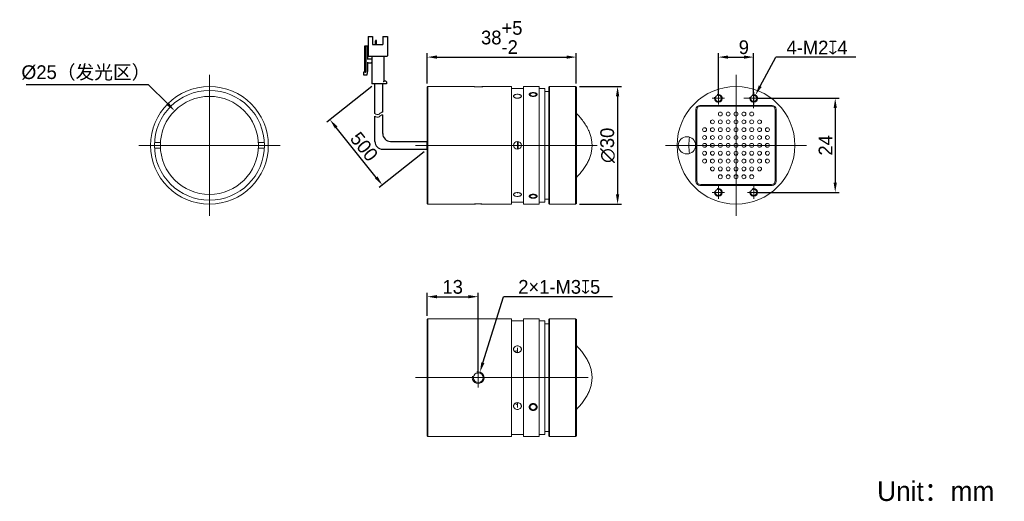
# Model space of a CAD drawing. Header units: millimetres. Extents: x 106 to 357, y 522 to 645.
import ezdxf

# ---------------------------------------------------------------- set-up
doc = ezdxf.new("R2010")
doc.units = ezdxf.units.MM
doc.header["$LTSCALE"] = 23.1
doc.header["$PDMODE"] = 3
doc.header["$PDSIZE"] = 8
doc.linetypes.add('点画线', pattern=[18, 12, -2, 2, -2])
doc.layers.get('0').update_dxf_attribs({"linetype": 'CONTINUOUS'})
doc.layers.get('Defpoints').update_dxf_attribs({"linetype": 'CONTINUOUS'})
for name, color, linetype, lineweight in [('中心线层', 1, '点画线', 18), ('尺寸线层', 3, 'CONTINUOUS', 18), ('标注', 3, 'CONTINUOUS', 25), ('粗实线', 7, 'CONTINUOUS', 30), ('细实线', 7, 'CONTINUOUS', 15), ('细实线层', 7, 'CONTINUOUS', 18)]:
    doc.layers.add(name, color=color, linetype=linetype, lineweight=lineweight)
doc.styles.get("Standard").update_dxf_attribs({"font": 'simfang.ttf'})
doc.dimstyles.new('CST Standard', dxfattribs={"dimtxt": 3.5, "dimasz": 2.5, "dimexe": 1, "dimexo": 1, "dimgap": 0.6, "dimtad": 1, "dimtoh": 1, "dimdsep": 46, "dimtxsty": 'STANDARD', "dimcen": -2.5, "dimdle": 5, "dimclrd": 9, "dimclre": 9, "dimadec": 1, "dimazin": 2, "dimtfac": 1, "dimtofl": 0, "dimtmove": 0, "dimatfit": 0, "dimfxl": 1, "dimtolj": 1, "dimarcsym": 0})

# ---------------------------------------------------------------- blocks, each defined once
blk = doc.blocks.new('*D121')
at = {"layer": 'Defpoints', "color": 0}
for p in [(145.46, 621.41), (163.2, 603.79)]:
    blk.add_point(p, dxfattribs=at)
at = {"layer": '尺寸线层', "color": 9, "linetype": 'Continuous', "ltscale": 3}
for p, q in [((154.33, 617.6), (154.33, 627.6)), ((154.33, 610.1), (154.33, 615.1)), ((149.33, 612.6), (139.33, 612.6)), ((151.83, 612.6), (156.83, 612.6)), ((159.33, 612.6), (169.33, 612.6)), ((154.33, 607.6), (154.33, 597.6))]:
    blk.add_line(p, q, dxfattribs=at)
at = {"layer": '尺寸线层', "color": 9}
blk.add_solid([(143.39, 622.87), (143.98, 623.46), (145.46, 621.41)], dxfattribs=at)
at = {"layer": '尺寸线层', "color": 0, "insert": (122.86, 631.03), "char_height": 3.5, "attachment_point": 5, "bg_fill": 3, "box_fill_scale": 1.1, "bg_fill_color": 9, "bg_fill_true_color": 13158600, "bg_fill_transparency": 0}
blk.add_mtext('\\A1;\\A1;{\\fArial|b0|i0|c134|p2;%%C\\fFZLanTingHei-R-GBK|b0|i0|c134|p2;25（发光区）}', dxfattribs=at)
at = {"layer": '尺寸线层', "color": 9, "linetype": 'Continuous', "lineweight": -2, "ltscale": 3}
for p in [(107.6, 628.11), (143.69, 623.17)]:
    blk.add_line(p, (138.71, 628.11), dxfattribs=at)
blk = doc.blocks.new('*D122')
at = {"layer": 'Defpoints', "color": 0}
for p in [(247.8, 635.1), (209.8, 627.4), (247.8, 627.4)]:
    blk.add_point(p, dxfattribs=at)
at = {"layer": '尺寸线层', "color": 9, "linetype": 'Continuous', "lineweight": -2, "ltscale": 3}
for p, q in [((209.8, 628.4), (209.8, 636.1)), ((212.3, 635.1), (245.3, 635.1)), ((247.8, 628.4), (247.8, 636.1))]:
    blk.add_line(p, q, dxfattribs=at)
at = {"layer": '尺寸线层', "color": 9}
for points in [[(212.3, 635.52), (212.3, 634.69), (209.8, 635.1)], [(245.3, 634.69), (245.3, 635.52), (247.8, 635.1)]]:
    blk.add_solid(points, dxfattribs=at)
at = {"layer": '尺寸线层', "color": 0, "insert": (228.8, 640.1), "char_height": 3.5, "attachment_point": 5, "bg_fill": 3, "box_fill_scale": 1.1, "bg_fill_color": 9, "bg_fill_true_color": 13158600, "bg_fill_transparency": 0}
blk.add_mtext('\\A1;\\A1;{\\fFZLanTingHei-R-GBK|b0|i0|c134|p2;38\\S+5^ -2;}', dxfattribs=at)
blk = doc.blocks.new('*D123')
at = {"layer": 'Defpoints', "color": 0}
for p in [(283.98, 624.6), (292.98, 624.6)]:
    blk.add_point(p, dxfattribs=at)
at = {"layer": '尺寸线层', "color": 9, "linetype": 'Continuous', "lineweight": -2, "ltscale": 3}
for p, q in [((283.98, 625.6), (283.98, 636.1)), ((286.48, 635.1), (290.48, 635.1)), ((292.98, 625.6), (292.98, 636.1))]:
    blk.add_line(p, q, dxfattribs=at)
at = {"layer": '尺寸线层', "color": 9}
for points in [[(286.48, 635.52), (286.48, 634.69), (283.98, 635.1)], [(290.48, 634.69), (290.48, 635.52), (292.98, 635.1)]]:
    blk.add_solid(points, dxfattribs=at)
at = {"layer": '尺寸线层', "color": 0, "insert": (290.48, 637.6), "char_height": 3.5, "attachment_point": 5, "bg_fill": 3, "box_fill_scale": 1.1, "bg_fill_color": 9, "bg_fill_true_color": 13158600, "bg_fill_transparency": 0}
blk.add_mtext('\\A1;\\A1;{\\fFZLanTingHei-R-GBK|b0|i0|c134|p2;9}', dxfattribs=at)
at = {"layer": 'Defpoints', "color": 0}
blk.add_point((292.98, 635.1), dxfattribs=at)
blk = doc.blocks.new('*D124')
at = {"layer": 'Defpoints', "color": 0}
for p in [(222.8, 574), (209.8, 568.16), (222.8, 553.36)]:
    blk.add_point(p, dxfattribs=at)
at = {"layer": '尺寸线层', "color": 9, "linetype": 'Continuous', "lineweight": -2, "ltscale": 3}
for p, q in [((209.8, 569.16), (209.8, 575)), ((222.8, 554.36), (222.8, 575)), ((212.3, 574), (220.3, 574))]:
    blk.add_line(p, q, dxfattribs=at)
at = {"layer": '尺寸线层', "color": 9}
for points in [[(212.3, 574.42), (212.3, 573.59), (209.8, 574)], [(220.3, 573.59), (220.3, 574.42), (222.8, 574)]]:
    blk.add_solid(points, dxfattribs=at)
at = {"layer": '尺寸线层', "color": 0, "insert": (216.3, 576.49), "char_height": 3.5, "attachment_point": 5, "bg_fill": 3, "box_fill_scale": 1.1, "bg_fill_color": 9, "bg_fill_true_color": 13158600, "bg_fill_transparency": 0}
blk.add_mtext('\\A1;\\A1;{\\fFZLanTingHei-R-GBK|b0|i0|c134|p2;13}', dxfattribs=at)
blk = doc.blocks.new('*D125')
at = {"layer": 'Defpoints', "color": 0}
for p in [(293.46, 625.48), (292.51, 623.72)]:
    blk.add_point(p, dxfattribs=at)
at = {"layer": '尺寸线层', "color": 9, "linetype": 'Continuous', "lineweight": -2, "ltscale": 3}
blk.add_line((294.65, 627.67), (298.66, 635.07), dxfattribs=at)
at = {"layer": '尺寸线层', "color": 9, "linetype": 'Continuous', "ltscale": 3}
for p, q in [((292.98, 622.1), (292.98, 627.1)), ((290.48, 624.6), (295.48, 624.6))]:
    blk.add_line(p, q, dxfattribs=at)
at = {"layer": '尺寸线层', "color": 9}
blk.add_solid([(294.29, 627.87), (295.02, 627.48), (293.46, 625.48)], dxfattribs=at)
at = {"layer": '尺寸线层', "color": 0, "insert": (309.13, 637.54), "char_height": 3.5, "attachment_point": 5, "bg_fill": 3, "box_fill_scale": 1.1, "bg_fill_color": 9, "bg_fill_true_color": 13158600, "bg_fill_transparency": 0}
blk.add_mtext('\\A1;\\A1;{\\fFZLanTingHei-R-GBK|b0|i0|c134|p2;\\C0;4-M2\\fGDT|b0|i0|c0|p2;x\\fFZLanTingHei-R-GBK|b0|i0|c134|p2;4}', dxfattribs=at)
at = {"layer": '尺寸线层', "color": 9, "linetype": 'Continuous', "lineweight": -2, "ltscale": 3}
blk.add_line((319, 635.07), (298.66, 635.07), dxfattribs=at)
blk = doc.blocks.new('*D126')
at = {"layer": 'Defpoints', "color": 0}
for p in [(223.25, 554.79), (222.35, 551.93)]:
    blk.add_point(p, dxfattribs=at)
at = {"layer": '尺寸线层', "color": 9, "linetype": 'Continuous', "lineweight": -2, "ltscale": 3}
blk.add_line((224, 557.18), (229.27, 573.99), dxfattribs=at)
at = {"layer": '尺寸线层', "color": 9, "linetype": 'Continuous', "ltscale": 3}
for p, q in [((222.8, 550.86), (222.8, 555.86)), ((220.3, 553.36), (225.3, 553.36))]:
    blk.add_line(p, q, dxfattribs=at)
at = {"layer": '尺寸线层', "color": 9}
blk.add_solid([(223.6, 557.31), (224.4, 557.06), (223.25, 554.79)], dxfattribs=at)
at = {"layer": '尺寸线层', "color": 0, "insert": (243.45, 576.49), "char_height": 3.5, "attachment_point": 5, "bg_fill": 3, "box_fill_scale": 1.1, "bg_fill_color": 9, "bg_fill_true_color": 13158600, "bg_fill_transparency": 0}
blk.add_mtext('\\A1;\\A1;{\\fFZLanTingHei-R-GBK|b0|i0|c134|p2;2×1-M3\\fGDT|b0|i0|c0|p2;x\\fFZLanTingHei-R-GBK|b0|i0|c134|p2;5}', dxfattribs=at)
at = {"layer": '尺寸线层', "color": 9, "linetype": 'Continuous', "lineweight": -2, "ltscale": 3}
blk.add_line((257.03, 573.99), (229.27, 573.99), dxfattribs=at)
blk = doc.blocks.new('*D127')
at = {"layer": 'Defpoints', "color": 0}
for p in [(247.6, 627.6), (247.6, 597.6), (258.31, 597.6)]:
    blk.add_point(p, dxfattribs=at)
at = {"layer": '尺寸线层', "color": 9, "linetype": 'Continuous', "lineweight": -2, "ltscale": 3}
for p, q in [((248.6, 627.6), (259.31, 627.6)), ((258.31, 625.1), (258.31, 600.1)), ((248.6, 597.6), (259.31, 597.6))]:
    blk.add_line(p, q, dxfattribs=at)
at = {"layer": '尺寸线层', "color": 9}
for points in [[(258.73, 625.1), (257.89, 625.1), (258.31, 627.6)], [(257.89, 600.1), (258.73, 600.1), (258.31, 597.6)]]:
    blk.add_solid(points, dxfattribs=at)
at = {"layer": '尺寸线层', "color": 0, "insert": (255.78, 612.6), "char_height": 3.5, "attachment_point": 5, "rotation": 90, "bg_fill": 3, "box_fill_scale": 1.1, "bg_fill_color": 9, "bg_fill_true_color": 13158600, "bg_fill_transparency": 0}
blk.add_mtext('\\A1;\\A1;{\\fArial|b0|i0|c0|p2;∅\\fFZLanTingHei-R-GBK|b0|i0|c134|p2;30}', dxfattribs=at)
blk = doc.blocks.new('*D128')
at = {"layer": 'Defpoints', "color": 0}
for p in [(292.98, 624.6), (292.98, 600.6), (313.76, 600.6)]:
    blk.add_point(p, dxfattribs=at)
at = {"layer": '尺寸线层', "color": 9, "linetype": 'Continuous', "lineweight": -2, "ltscale": 3}
for p, q in [((293.98, 624.6), (314.76, 624.6)), ((313.76, 622.1), (313.76, 603.1)), ((293.98, 600.6), (314.76, 600.6))]:
    blk.add_line(p, q, dxfattribs=at)
at = {"layer": '尺寸线层', "color": 9}
for points in [[(314.18, 622.1), (313.34, 622.1), (313.76, 624.6)], [(313.34, 603.1), (314.18, 603.1), (313.76, 600.6)]]:
    blk.add_solid(points, dxfattribs=at)
at = {"layer": '尺寸线层', "color": 0, "insert": (311.29, 612.6), "char_height": 3.5, "attachment_point": 5, "rotation": 90, "bg_fill": 3, "box_fill_scale": 1.1, "bg_fill_color": 9, "bg_fill_true_color": 13158600, "bg_fill_transparency": 0}
blk.add_mtext('\\A1;\\A1;{\\fFZLanTingHei-R-GBK|b0|i0|c134|p2;24}', dxfattribs=at)
blk = doc.blocks.new('*D129')
at = {"layer": 'Defpoints', "color": 0}
for p in [(196.47, 628.26), (185.05, 619.13), (209.8, 611.6)]:
    blk.add_point(p, dxfattribs=at)
at = {"layer": '尺寸线层', "color": 9, "linetype": 'Continuous', "lineweight": -2, "ltscale": 3}
for p, q in [((195.69, 627.64), (184.27, 618.51)), ((196.82, 604.42), (186.61, 617.18)), ((209.02, 610.97), (197.6, 601.84))]:
    blk.add_line(p, q, dxfattribs=at)
at = {"layer": '尺寸线层', "color": 9}
for points in [[(186.94, 617.44), (186.29, 616.92), (185.05, 619.13)], [(196.5, 604.16), (197.15, 604.68), (198.39, 602.46)]]:
    blk.add_solid(points, dxfattribs=at)
at = {"layer": '尺寸线层', "color": 0, "insert": (193.73, 612.27), "char_height": 3.5, "attachment_point": 5, "rotation": 308.6598, "bg_fill": 3, "box_fill_scale": 1.1, "bg_fill_color": 9, "bg_fill_true_color": 13158600, "bg_fill_transparency": 0}
blk.add_mtext('\\A1;{\\fFZLanTingHei-R-GBK|b0|i0|c134|p2;500}', dxfattribs=at)

msp = doc.modelspace()

# ---------------------------------------------------------------- linework, layer by layer
at = {"layer": '中心线层', "color": 0}
for p, q in [((154.33, 594.598), (154.33, 630.598)), ((288.483, 594.598), (288.483, 630.598)), ((283.983, 622.999), (283.983, 626.197)), ((292.983, 622.999), (292.983, 626.197)), ((282.385, 624.598), (285.582, 624.598)), ((291.385, 624.598), (294.582, 624.598)), ((136.33, 612.598), (172.33, 612.598)), ((253.131, 612.598), (206.804, 612.598)), ((270.483, 612.598), (306.483, 612.598)), ((283.983, 598.999), (283.983, 602.197)), ((292.983, 598.999), (292.983, 602.197)), ((282.385, 600.598), (285.582, 600.598)), ((291.385, 600.598), (294.582, 600.598)), ((222.804, 551.371), (222.804, 555.357)), ((250.804, 553.364), (206.804, 553.364)), ((220.811, 553.364), (224.797, 553.364))]:
    msp.add_line(p, q, dxfattribs=at)
at = {"layer": '粗实线', "color": 0}
for p, q in [((194.737, 640.331), (195.87, 640.331)), ((194.737, 640.331), (194.737, 635.398)), ((195.87, 640.331), (195.87, 638.331)), ((198.537, 640.331), (199.67, 640.331)), ((198.537, 640.331), (198.537, 638.331)), ((199.67, 640.331), (199.67, 635.398)), ((194.737, 637.931), (193.87, 637.931)), ((193.87, 637.931), (193.87, 631.265)), ((194.204, 637.931), (194.204, 631.398)), ((194.67, 634.465), (194.67, 637.931)), ((195.87, 638.331), (198.537, 638.331)), ((196.637, 638.331), (196.637, 639.251)), ((196.704, 639.318), (196.804, 639.318)), ((196.871, 638.331), (196.871, 639.251)), ((194.67, 637.131), (194.737, 637.131)), ((199.537, 635.265), (194.87, 635.265)), ((195.67, 635.131), (195.67, 628.265)), ((198.737, 635.131), (198.737, 628.931)), ((195.537, 634.598), (194.67, 634.598)), ((194.67, 631.665), (194.67, 633.798)), ((194.67, 633.665), (195.537, 633.665)), ((193.604, 631.265), (193.604, 630.598)), ((194.07, 631.265), (193.604, 631.265)), ((193.604, 630.598), (194.47, 630.598)), ((194.47, 630.598), (194.67, 631.665)), ((199.404, 628.265), (195.67, 628.265)), ((199.27, 628.931), (198.737, 628.931)), ((199.404, 628.798), (199.404, 628.265))]:
    msp.add_line(p, q, dxfattribs=at)
at = {"layer": '粗实线', "color": 0, "ltscale": 3}
for p, q in [((196.47, 620.726), (196.47, 628.265)), ((198.47, 621.091), (198.47, 628.265)), ((196.47, 613.598), (196.47, 620.042)), ((198.47, 615.598), (198.47, 620.407)), ((200.47, 613.598), (209.804, 613.598)), ((198.47, 611.598), (209.804, 611.598))]:
    msp.add_line(p, q, dxfattribs=at)
at = {"layer": '粗实线', "color": 0}
for centre, radius, start, end in [((196.704, 639.251), 0.0667, 90, 180), ((196.804, 639.251), 0.0667, 0, 90), ((194.87, 635.398), 0.133, 180, 270), ((195.537, 635.131), 0.133, 0, 90), ((195.537, 634.731), 0.133, 270, 0), ((198.87, 635.131), 0.133, 90, 180), ((199.537, 635.398), 0.133, 270, 0), ((195.537, 633.531), 0.133, 0, 90), ((194.07, 631.398), 0.133, 270, 0), ((199.27, 628.798), 0.133, 0, 90)]:
    msp.add_arc(centre, radius, start, end, dxfattribs=at)
at = {"layer": '粗实线', "color": 0, "ltscale": 3}
for centre in [(200.47, 615.598), (198.47, 613.598)]:
    msp.add_arc(centre, 2, 180, 270, dxfattribs=at)
at = {"layer": '粗实线', "color": 0}
msp.add_open_spline([(198.737, 628.931), (198.735, 628.93), (198.729, 628.923), (198.717, 628.911), (198.699, 628.893), (198.677, 628.871), (198.653, 628.848), (198.629, 628.823), (198.612, 628.806), (198.604, 628.798)], degree=3, knots=[0, 0, 0, 0, 106.9031934, 378.7897952, 756.7796196, 1202.5976425, 1689.5244726, 2195.1427176, 2697.1956556, 2697.1956556, 2697.1956556, 2697.1956556], dxfattribs=at)
at = {"layer": '细实线', "color": 0, "ltscale": 3}
for points, knots in [([(198.47, 621.091), (198.311, 621.066), (197.945, 620.933), (197.316, 620.297), (196.79, 620.498), (196.47, 620.726)], [0, 0, 0, 0, 282.3868928, 665.3029381, 1227.0697953, 1227.0697953, 1227.0697953, 1227.0697953]), ([(198.47, 620.407), (198.311, 620.382), (197.945, 620.249), (197.316, 619.613), (196.79, 619.814), (196.47, 620.042)], [0, 0, 0, 0, 281.7144176, 663.718588, 1224.1476556, 1224.1476556, 1224.1476556, 1224.1476556])]:
    msp.add_open_spline(points, degree=3, knots=knots, dxfattribs=at)
at = {"layer": '细实线层', "color": 0}
for p, q in [((209.804, 627.398), (210.004, 627.598)), ((209.804, 597.798), (209.804, 627.398)), ((210.004, 597.598), (210.004, 627.598)), ((210.004, 627.598), (221.554, 627.598)), ((210.004, 627.598), (221.554, 627.598)), ((224.054, 627.598), (231.304, 627.598)), ((231.304, 627.598), (231.304, 597.598)), ((234.304, 627.598), (238.304, 627.598)), ((234.304, 627.598), (234.304, 597.598)), ((238.304, 627.598), (238.304, 597.598)), ((240.804, 627.398), (241.004, 627.598)), ((240.804, 627.398), (240.804, 597.798)), ((247.604, 627.598), (241.004, 627.598)), ((247.604, 627.598), (241.004, 627.598)), ((241.004, 627.598), (241.004, 597.598)), ((247.804, 627.398), (247.604, 627.598)), ((247.604, 627.598), (247.604, 597.598)), ((247.804, 627.398), (247.804, 597.798)), ((234.304, 627.098), (231.304, 627.098)), ((232.804, 624.626), (232.804, 624.757)), ((239.804, 627.098), (238.304, 627.098)), ((239.804, 598.098), (239.804, 627.098)), ((240.804, 626.348), (239.804, 626.348)), ((239.804, 626.348), (240.804, 626.348)), ((297.683, 622.798), (279.283, 622.798)), ((279.483, 622.598), (297.483, 622.598)), ((278.283, 621.798), (278.283, 603.398)), ((278.483, 603.598), (278.483, 621.598)), ((298.483, 621.598), (298.483, 603.598)), ((298.683, 603.398), (298.683, 621.798)), ((141.853, 613.348), (140.353, 613.348)), ((168.307, 613.348), (166.808, 613.348)), ((232.804, 611.598), (232.804, 613.598)), ((233.004, 611.619), (233.004, 613.577)), ((140.353, 611.848), (141.853, 611.848)), ((166.808, 611.848), (168.307, 611.848)), ((279.283, 602.398), (297.683, 602.398)), ((297.483, 602.598), (279.483, 602.598)), ((232.804, 600.439), (232.804, 600.571)), ((209.804, 597.798), (210.004, 597.598)), ((210.004, 597.598), (221.554, 597.598)), ((210.004, 597.598), (221.554, 597.598)), ((224.054, 597.598), (231.304, 597.598)), ((234.304, 598.098), (231.304, 598.098)), ((234.304, 597.598), (238.304, 597.598)), ((234.304, 597.598), (238.304, 597.598)), ((239.804, 598.098), (238.304, 598.098)), ((240.804, 598.848), (239.804, 598.848)), ((239.804, 598.848), (240.804, 598.848)), ((240.804, 597.798), (241.004, 597.598)), ((247.604, 597.598), (241.004, 597.598)), ((247.604, 597.598), (241.004, 597.598)), ((247.804, 597.798), (247.604, 597.598)), ((209.804, 568.164), (210.004, 568.364)), ((209.804, 538.564), (209.804, 568.164)), ((210.004, 538.364), (210.004, 568.364)), ((210.004, 568.364), (231.304, 568.364)), ((231.304, 568.364), (231.304, 538.364)), ((231.804, 567.864), (231.304, 567.864)), ((231.805, 567.864), (231.804, 567.864)), ((233.804, 567.864), (233.803, 567.864)), ((234.304, 567.864), (233.804, 567.864)), ((234.304, 568.364), (236.004, 568.364)), ((234.304, 568.364), (234.304, 538.364)), ((237.604, 568.364), (238.304, 568.364)), ((238.304, 568.364), (238.304, 538.364)), ((239.804, 567.864), (238.304, 567.864)), ((239.804, 538.864), (239.804, 567.864)), ((240.804, 567.114), (239.804, 567.114)), ((240.804, 568.164), (241.004, 568.364)), ((240.804, 568.164), (240.804, 538.564)), ((247.604, 568.364), (241.004, 568.364)), ((241.004, 568.364), (241.004, 538.364)), ((247.804, 568.164), (247.604, 568.364)), ((247.604, 568.364), (247.604, 538.364)), ((247.804, 568.164), (247.804, 538.564)), ((232.804, 559.73), (232.804, 560.961)), ((232.804, 545.766), (232.804, 546.997)), ((240.804, 539.614), (239.804, 539.614)), ((209.804, 538.564), (210.004, 538.364)), ((210.004, 538.364), (231.304, 538.364)), ((231.804, 538.864), (231.304, 538.864)), ((231.805, 538.864), (231.804, 538.864)), ((233.803, 538.864), (233.804, 538.864)), ((234.304, 538.864), (233.804, 538.864)), ((234.304, 538.364), (238.304, 538.364)), ((239.804, 538.864), (238.304, 538.864)), ((240.804, 538.564), (241.004, 538.364)), ((247.604, 538.364), (241.004, 538.364)), ((247.804, 538.564), (247.604, 538.364))]:
    msp.add_line(p, q, dxfattribs=at)
for centre, radius in [((154.33, 612.598), 15), ((288.483, 612.598), 15), ((154.33, 612.598), 14), ((154.33, 612.598), 12.5), ((283.983, 624.598), 0.8), ((292.983, 624.598), 0.8), ((284.483, 620.598), 0.5), ((286.483, 620.598), 0.5), ((288.483, 620.598), 0.5), ((290.483, 620.598), 0.5), ((292.483, 620.598), 0.5), ((282.483, 618.598), 0.5), ((284.483, 618.598), 0.5), ((286.483, 618.598), 0.5), ((288.483, 618.598), 0.5), ((290.483, 618.598), 0.5), ((292.483, 618.598), 0.5), ((294.483, 618.598), 0.5), ((275.983, 612.598), 2.2), ((280.483, 616.598), 0.5), ((280.483, 614.598), 0.5), ((282.483, 616.598), 0.5), ((282.483, 614.598), 0.5), ((284.483, 616.598), 0.5), ((284.483, 614.598), 0.5), ((286.483, 616.598), 0.5), ((286.483, 614.598), 0.5), ((288.483, 616.598), 0.5), ((288.483, 614.598), 0.5), ((290.483, 616.598), 0.5), ((290.483, 614.598), 0.5), ((292.483, 616.598), 0.5), ((292.483, 614.598), 0.5), ((294.483, 616.598), 0.5), ((294.483, 614.598), 0.5), ((296.483, 616.598), 0.5), ((296.483, 614.598), 0.5), ((232.804, 612.598), 1), ((280.483, 612.598), 0.5), ((282.483, 612.598), 0.5), ((284.483, 612.598), 0.5), ((286.483, 612.598), 0.5), ((288.483, 612.598), 0.5), ((290.483, 612.598), 0.5), ((292.483, 612.598), 0.5), ((294.483, 612.598), 0.5), ((296.483, 612.598), 0.5), ((280.483, 610.598), 0.5), ((282.483, 610.598), 0.5), ((284.483, 610.598), 0.5), ((286.483, 610.598), 0.5), ((288.483, 610.598), 0.5), ((290.483, 610.598), 0.5), ((292.483, 610.598), 0.5), ((294.483, 610.598), 0.5), ((296.483, 610.598), 0.5), ((280.483, 608.598), 0.5), ((282.483, 608.598), 0.5), ((282.483, 606.598), 0.5), ((284.483, 608.598), 0.5), ((284.483, 606.598), 0.5), ((286.483, 608.598), 0.5), ((286.483, 606.598), 0.5), ((288.483, 608.598), 0.5), ((288.483, 606.598), 0.5), ((290.483, 608.598), 0.5), ((290.483, 606.598), 0.5), ((292.483, 608.598), 0.5), ((292.483, 606.598), 0.5), ((294.483, 608.598), 0.5), ((294.483, 606.598), 0.5), ((296.483, 608.598), 0.5), ((284.483, 604.598), 0.5), ((286.483, 604.598), 0.5), ((288.483, 604.598), 0.5), ((290.483, 604.598), 0.5), ((292.483, 604.598), 0.5), ((283.983, 600.598), 0.8), ((292.983, 600.598), 0.8), ((222.804, 553.364), 1.25)]:
    msp.add_circle(centre, radius, dxfattribs=at)
for centre, radius, start, end in [((222.805, 642.582), 15.036, 265.2253, 269.63762), ((222.804, 642.42), 14.874, 269.63888, 269.99917), ((222.803, 642.413), 14.868, 270.00105, 270.39175), ((222.799, 642.646), 15.1, 270.40153, 274.76542), ((283.983, 624.598), 1, 165, 105), ((292.983, 624.598), 1, 165, 105), ((279.283, 621.798), 1, 90, 180), ((279.483, 621.598), 1, 90, 180), ((297.483, 621.598), 1, 0, 90), ((297.683, 621.798), 1, 0, 90), ((279.152, 616.193), 2, 109.53483, 115.75905), ((288.483, 612.598), 12, 169.96451, 190.03549), ((279.152, 609.003), 2, 244.24095, 250.46517), ((279.283, 603.398), 1, 180, 270), ((279.483, 603.598), 1, 180, 270), ((297.483, 603.598), 1, 270, 0), ((297.683, 603.398), 1, 270, 0), ((283.983, 600.598), 1, 165, 105), ((292.983, 600.598), 1, 165, 105), ((222.808, 582.557), 15.094, 90.37086, 94.76628), ((222.804, 582.776), 14.874, 90.00083, 90.36117), ((222.803, 582.783), 14.867, 89.6065, 89.99893), ((222.802, 582.614), 15.036, 85.22536, 89.60599), ((232.801, 582.404), 14.575, 270.00998, 273.93966), ((236.805, 583.397), 15.055, 266.94835, 269.70088), ((236.804, 583.201), 14.858, 269.70155, 270.29845), ((236.803, 583.36), 15.018, 270.29573, 273.05163), ((222.804, 553.364), 1.5, 180, 105.00361), ((222.784, 553.366), 1.48, 165.12204, 180.07432), ((232.804, 524.376), 14.522, 90.00287, 93.94678)]:
    msp.add_arc(centre, radius, start, end, dxfattribs=at)
for points in [[(221.304, 627.598), (221.304, 627.598), (221.32, 627.596), (221.408, 627.588), (221.549, 627.575), (221.736, 627.561), (221.963, 627.546), (222.225, 627.533), (222.509, 627.525), (222.706, 627.523), (222.804, 627.523)], [(222.804, 627.523), (222.902, 627.523), (223.098, 627.525), (223.382, 627.533), (223.644, 627.546), (223.871, 627.561), (224.058, 627.575), (224.199, 627.588), (224.287, 627.596), (224.304, 627.598), (224.304, 627.598)], [(236.804, 626.06), (236.717, 626.06), (236.542, 626.049), (236.298, 626.004), (236.088, 625.932), (235.928, 625.834), (235.827, 625.718), (235.804, 625.632), (235.804, 625.588)], [(235.804, 625.588), (235.804, 625.545), (235.827, 625.456), (235.928, 625.329), (236.088, 625.216), (236.298, 625.128), (236.542, 625.072), (236.717, 625.06), (236.804, 625.06)], [(237.804, 625.588), (237.804, 625.632), (237.781, 625.718), (237.68, 625.834), (237.519, 625.932), (237.309, 626.004), (237.065, 626.049), (236.891, 626.06), (236.804, 626.06)], [(236.804, 625.06), (236.891, 625.06), (237.065, 625.072), (237.309, 625.128), (237.519, 625.216), (237.68, 625.329), (237.781, 625.456), (237.804, 625.545), (237.804, 625.588)], [(236.804, 600.137), (236.717, 600.137), (236.542, 600.124), (236.298, 600.068), (236.088, 599.98), (235.928, 599.867), (235.827, 599.74), (235.804, 599.651), (235.804, 599.608)], [(235.804, 599.608), (235.804, 599.564), (235.827, 599.478), (235.928, 599.362), (236.088, 599.265), (236.298, 599.192), (236.542, 599.147), (236.717, 599.137), (236.804, 599.137)], [(237.804, 599.608), (237.804, 599.651), (237.781, 599.74), (237.68, 599.867), (237.519, 599.98), (237.309, 600.068), (237.065, 600.124), (236.891, 600.137), (236.804, 600.137)], [(236.804, 599.137), (236.891, 599.137), (237.065, 599.147), (237.309, 599.192), (237.519, 599.265), (237.68, 599.362), (237.781, 599.478), (237.804, 599.564), (237.804, 599.608)], [(222.804, 597.673), (222.706, 597.673), (222.509, 597.671), (222.225, 597.663), (221.963, 597.65), (221.736, 597.636), (221.549, 597.621), (221.408, 597.608), (221.321, 597.6), (221.304, 597.598), (221.304, 597.598)], [(224.304, 597.598), (224.304, 597.598), (224.287, 597.6), (224.199, 597.608), (224.058, 597.621), (223.871, 597.636), (223.644, 597.65), (223.382, 597.663), (223.098, 597.671), (222.902, 597.673), (222.804, 597.673)], [(235.804, 568.364), (235.804, 568.364), (235.827, 568.362), (235.928, 568.356), (236.088, 568.347), (236.298, 568.338), (236.542, 568.332), (236.717, 568.33), (236.804, 568.33)], [(236.804, 568.33), (236.891, 568.33), (237.065, 568.332), (237.309, 568.338), (237.519, 568.347), (237.68, 568.356), (237.781, 568.362), (237.804, 568.364), (237.804, 568.364)], [(236.804, 546.746), (236.717, 546.746), (236.542, 546.726), (236.298, 546.635), (236.088, 546.491), (235.928, 546.306), (235.827, 546.091), (235.804, 545.939), (235.804, 545.864)], [(235.804, 545.864), (235.804, 545.788), (235.827, 545.638), (235.928, 545.43), (236.088, 545.253), (236.298, 545.118), (236.542, 545.033), (236.717, 545.014), (236.804, 545.014)], [(237.804, 545.864), (237.804, 545.939), (237.781, 546.091), (237.68, 546.306), (237.519, 546.491), (237.309, 546.635), (237.065, 546.726), (236.891, 546.746), (236.804, 546.746)], [(236.804, 545.014), (236.891, 545.014), (237.065, 545.033), (237.309, 545.118), (237.519, 545.253), (237.68, 545.43), (237.781, 545.638), (237.804, 545.788), (237.804, 545.864)]]:
    msp.add_open_spline(points, degree=3, dxfattribs=at)
for points, knots in [([(232.804, 625.626), (232.676, 625.626), (232.488, 625.61), (232.252, 625.555), (232.101, 625.5), (231.975, 625.432), (231.879, 625.35), (231.818, 625.257), (231.804, 625.188), (231.804, 625.155)], [0, 0, 0, 0, 959.8733502, 1403.7478809, 1807.5640935, 2164.0181202, 2471.9430452, 2739.1477098, 2984.7715445, 2984.7715445, 2984.7715445, 2984.7715445]), ([(231.804, 625.155), (231.804, 625.122), (231.819, 625.05), (231.88, 624.952), (231.974, 624.861), (232.1, 624.781), (232.251, 624.714), (232.486, 624.646), (232.675, 624.626), (232.804, 624.626)], [0, 0, 0, 0, 245.1368309, 519.4062321, 836.0568974, 1198.4214671, 1603.1043947, 2042.4007201, 2981.2887249, 2981.2887249, 2981.2887249, 2981.2887249]), ([(233.804, 625.155), (233.804, 625.188), (233.789, 625.257), (233.728, 625.35), (233.632, 625.432), (233.507, 625.5), (233.355, 625.555), (233.12, 625.61), (232.932, 625.626), (232.804, 625.626)], [0, 0, 0, 0, 247.1435073, 516.0013404, 825.8313653, 1184.4907553, 1590.8053857, 2037.4261986, 3003.2383836, 3003.2383836, 3003.2383836, 3003.2383836]), ([(232.804, 624.626), (232.932, 624.626), (233.122, 624.646), (233.356, 624.714), (233.508, 624.781), (233.633, 624.861), (233.728, 624.952), (233.789, 625.05), (233.804, 625.122), (233.804, 625.155)], [0, 0, 0, 0, 942.7782022, 1383.8946583, 1790.2539288, 2154.1195564, 2472.0819852, 2747.4876458, 2993.6400501, 2993.6400501, 2993.6400501, 2993.6400501]), ([(236.804, 625.97), (236.701, 625.97), (236.551, 625.957), (236.363, 625.912), (236.241, 625.867), (236.141, 625.811), (236.064, 625.745), (236.015, 625.67), (236.004, 625.615), (236.004, 625.588)], [0, 0, 0, 0, 973.6091722, 1424.4472624, 1835.1859518, 2198.3440912, 2512.4849732, 2785.030209, 3034.7408476, 3034.7408476, 3034.7408476, 3034.7408476]), ([(236.004, 625.588), (236.004, 625.562), (236.016, 625.505), (236.064, 625.426), (236.14, 625.355), (236.241, 625.291), (236.362, 625.239), (236.55, 625.186), (236.701, 625.17), (236.804, 625.17)], [0, 0, 0, 0, 249.3345106, 527.4428799, 848.4558491, 1216.2733276, 1627.7041423, 2074.9525018, 3032.0864919, 3032.0864919, 3032.0864919, 3032.0864919]), ([(237.604, 625.588), (237.604, 625.615), (237.592, 625.67), (237.543, 625.745), (237.467, 625.811), (237.366, 625.867), (237.245, 625.912), (237.057, 625.957), (236.906, 625.97), (236.804, 625.97)], [0, 0, 0, 0, 250.9512461, 524.8505376, 840.5521285, 1205.514502, 1618.2938081, 2071.3717317, 3049.8180019, 3049.8180019, 3049.8180019, 3049.8180019]), ([(236.804, 625.17), (236.906, 625.17), (237.058, 625.186), (237.246, 625.239), (237.367, 625.291), (237.467, 625.355), (237.543, 625.426), (237.592, 625.505), (237.604, 625.562), (237.604, 625.588)], [0, 0, 0, 0, 960.342742, 1409.0905091, 1821.9006494, 2190.9512342, 2513.0403964, 2792.0811192, 3042.2515197, 3042.2515197, 3042.2515197, 3042.2515197]), ([(232.804, 600.571), (232.675, 600.571), (232.486, 600.551), (232.251, 600.482), (232.1, 600.416), (231.974, 600.335), (231.88, 600.244), (231.819, 600.146), (231.804, 600.074), (231.804, 600.041)], [0, 0, 0, 0, 892.3431397, 1309.8615392, 1694.4821274, 2038.8823201, 2339.8349607, 2600.5074608, 2833.4916432, 2833.4916432, 2833.4916432, 2833.4916432]), ([(231.804, 600.041), (231.804, 600.008), (231.818, 599.939), (231.879, 599.846), (231.975, 599.765), (232.101, 599.696), (232.252, 599.641), (232.488, 599.586), (232.676, 599.571), (232.804, 599.571)], [0, 0, 0, 0, 233.0063841, 486.4849891, 778.5920909, 1116.7354169, 1499.8080047, 1920.8811783, 2831.4468984, 2831.4468984, 2831.4468984, 2831.4468984]), ([(233.804, 600.041), (233.804, 600.074), (233.789, 600.146), (233.728, 600.244), (233.633, 600.335), (233.508, 600.416), (233.356, 600.482), (233.122, 600.551), (232.932, 600.571), (232.804, 600.571)], [0, 0, 0, 0, 234.7580236, 497.4151785, 800.6592242, 1147.6817009, 1535.2308257, 1955.9278574, 2855.0644399, 2855.0644399, 2855.0644399, 2855.0644399]), ([(232.804, 599.571), (232.932, 599.571), (233.12, 599.586), (233.355, 599.641), (233.507, 599.696), (233.632, 599.765), (233.728, 599.846), (233.789, 599.939), (233.804, 600.008), (233.804, 600.041)], [0, 0, 0, 0, 915.5052943, 1338.8626911, 1724.0133785, 2063.9910938, 2357.6828595, 2612.5365702, 2846.8069779, 2846.8069779, 2846.8069779, 2846.8069779]), ([(236.804, 600.026), (236.701, 600.026), (236.55, 600.011), (236.362, 599.957), (236.241, 599.905), (236.14, 599.842), (236.064, 599.77), (236.016, 599.691), (236.004, 599.634), (236.004, 599.608)], [0, 0, 0, 0, 911.2173404, 1337.0098506, 1728.7030884, 2078.8752485, 2384.488252, 2649.2549172, 2886.6280935, 2886.6280935, 2886.6280935, 2886.6280935]), ([(236.004, 599.608), (236.004, 599.581), (236.015, 599.526), (236.064, 599.451), (236.141, 599.385), (236.241, 599.329), (236.363, 599.284), (236.551, 599.239), (236.701, 599.226), (236.804, 599.226)], [0, 0, 0, 0, 237.4002105, 496.5093022, 795.1634243, 1140.4183119, 1530.908081, 1959.5203954, 2885.13186, 2885.13186, 2885.13186, 2885.13186]), ([(237.604, 599.608), (237.604, 599.634), (237.592, 599.691), (237.543, 599.77), (237.467, 599.842), (237.367, 599.905), (237.246, 599.957), (237.058, 600.011), (236.906, 600.026), (236.804, 600.026)], [0, 0, 0, 0, 238.82119, 505.2029738, 812.6802626, 1164.9885239, 1559.0711423, 1987.4610397, 2904.2369724, 2904.2369724, 2904.2369724, 2904.2369724]), ([(236.804, 599.226), (236.906, 599.226), (237.057, 599.239), (237.245, 599.284), (237.366, 599.329), (237.467, 599.385), (237.543, 599.451), (237.592, 599.526), (237.604, 599.581), (237.604, 599.608)], [0, 0, 0, 0, 929.6549815, 1360.1397061, 1752.3353424, 2099.098482, 2399.0572789, 2659.2982907, 2897.7355875, 2897.7355875, 2897.7355875, 2897.7355875]), ([(231.804, 567.864), (231.778, 567.866), (231.914, 567.856), (231.972, 567.853), (232.11, 567.845), (232.254, 567.839), (232.426, 567.834), (232.611, 567.83), (232.739, 567.829), (232.804, 567.829)], [0, 0, 0, 0, 208.7667402, 462.086706, 802.7463424, 1217.607519, 1690.6949354, 2204.4852352, 2738.1277109, 2738.1277109, 2738.1277109, 2738.1277109]), ([(232.804, 561.462), (232.674, 561.462), (232.419, 561.422), (232.138, 561.268), (231.968, 561.095), (231.875, 560.946), (231.817, 560.784), (231.804, 560.67), (231.804, 560.614)], [0, 0, 0, 0, 627.453371, 1228.5137118, 1516.9622797, 1797.6115441, 2073.1628726, 2347.1572297, 2347.1572297, 2347.1572297, 2347.1572297]), ([(231.804, 560.614), (231.804, 560.557), (231.817, 560.441), (231.875, 560.276), (231.968, 560.122), (232.137, 559.941), (232.416, 559.776), (232.674, 559.73), (232.804, 559.73)], [0, 0, 0, 0, 272.082462, 549.2494188, 833.4065537, 1125.2928164, 1727.3545294, 2347.0519682, 2347.0519682, 2347.0519682, 2347.0519682]), ([(232.804, 560.209), (232.678, 560.209), (232.43, 560.171), (232.207, 560.054), (232.113, 559.979)], [0, 0, 0, 0, 472.3048399, 925.0373389, 925.0373389, 925.0373389, 925.0373389]), ([(233.804, 560.614), (233.804, 560.67), (233.791, 560.784), (233.733, 560.946), (233.639, 561.095), (233.469, 561.268), (233.188, 561.422), (232.933, 561.462), (232.804, 561.462)], [0, 0, 0, 0, 276.7699465, 555.1126475, 838.6049768, 1129.975665, 1737.1247161, 2370.933807, 2370.933807, 2370.933807, 2370.933807]), ([(232.804, 559.73), (232.933, 559.73), (233.191, 559.776), (233.47, 559.941), (233.639, 560.122), (233.733, 560.276), (233.79, 560.441), (233.804, 560.557), (233.804, 560.614)], [0, 0, 0, 0, 624.5949602, 1231.4148224, 1525.6078929, 1812.0107518, 2091.3681896, 2365.6009628, 2365.6009628, 2365.6009628, 2365.6009628]), ([(232.804, 546.997), (232.674, 546.997), (232.416, 546.952), (232.137, 546.787), (231.968, 546.605), (231.875, 546.452), (231.817, 546.286), (231.804, 546.171), (231.804, 546.114)], [0, 0, 0, 0, 621.6612969, 1225.6309838, 1518.4422573, 1803.4999091, 2081.5452315, 2354.4899594, 2354.4899594, 2354.4899594, 2354.4899594]), ([(233.804, 546.114), (233.804, 546.171), (233.79, 546.286), (233.733, 546.452), (233.639, 546.605), (233.47, 546.787), (233.191, 546.952), (232.933, 546.997), (232.804, 546.997)], [0, 0, 0, 0, 275.8669955, 556.8892086, 844.9988296, 1140.9450866, 1751.3811821, 2379.6983071, 2379.6983071, 2379.6983071, 2379.6983071]), ([(231.804, 546.114), (231.804, 546.057), (231.817, 545.943), (231.875, 545.781), (231.968, 545.633), (232.138, 545.459), (232.419, 545.306), (232.674, 545.265), (232.804, 545.265)], [0, 0, 0, 0, 275.0354058, 551.6337095, 833.3493685, 1122.8940119, 1726.2380085, 2356.0749642, 2356.0749642, 2356.0749642, 2356.0749642]), ([(232.113, 546.749), (232.207, 546.673), (232.43, 546.557), (232.678, 546.519), (232.804, 546.519)], [0, 0, 0, 0, 454.1875386, 928.0278714, 928.0278714, 928.0278714, 928.0278714]), ([(232.804, 545.265), (232.933, 545.265), (233.188, 545.306), (233.469, 545.459), (233.639, 545.633), (233.733, 545.781), (233.791, 545.943), (233.804, 546.057), (233.804, 546.114)], [0, 0, 0, 0, 635.1551748, 1243.5933512, 1535.582542, 1819.6766959, 2098.6103373, 2375.9678956, 2375.9678956, 2375.9678956, 2375.9678956]), ([(236.804, 546.567), (236.7, 546.567), (236.494, 546.531), (236.229, 546.377), (236.077, 546.179), (236.014, 546.001), (236.004, 545.909), (236.004, 545.864)], [0, 0, 0, 0, 549.1844059, 1081.9578598, 1588.5211081, 1833.6548728, 2074.6243013, 2074.6243013, 2074.6243013, 2074.6243013]), ([(236.004, 545.864), (236.004, 545.818), (236.014, 545.727), (236.06, 545.597), (236.136, 545.478), (236.271, 545.338), (236.496, 545.215), (236.7, 545.182), (236.804, 545.182)], [0, 0, 0, 0, 281.9244861, 565.886062, 855.3446072, 1152.841329, 1772.0052282, 2417.2357241, 2417.2357241, 2417.2357241, 2417.2357241]), ([(237.604, 545.864), (237.604, 545.909), (237.593, 546.001), (237.531, 546.179), (237.378, 546.377), (237.113, 546.531), (236.907, 546.567), (236.804, 546.567)], [0, 0, 0, 0, 242.9324403, 490.0631392, 1000.7530045, 1537.8665879, 2091.524842, 2091.524842, 2091.524842, 2091.524842]), ([(236.804, 545.182), (236.907, 545.182), (237.112, 545.215), (237.336, 545.338), (237.472, 545.478), (237.547, 545.597), (237.593, 545.727), (237.604, 545.818), (237.604, 545.864)], [0, 0, 0, 0, 649.5115612, 1272.7836097, 1572.2542188, 1863.6333182, 2149.4789753, 2433.2740253, 2433.2740253, 2433.2740253, 2433.2740253]), ([(233.804, 538.864), (233.829, 538.862), (233.694, 538.871), (233.636, 538.874), (233.498, 538.882), (233.354, 538.888), (233.181, 538.894), (232.996, 538.897), (232.869, 538.898), (232.804, 538.898)], [0, 0, 0, 0, 211.9205051, 469.0672858, 814.8731462, 1236.0014832, 1716.2356632, 2237.7876106, 2779.4916336, 2779.4916336, 2779.4916336, 2779.4916336])]:
    msp.add_open_spline(points, degree=3, knots=knots, dxfattribs=at)

# ---------------------------------------------------------------- texts
at = {"color": 0, "insert": (324.437, 526.914), "char_height": 5, "width": 95.24409, "attachment_point": 1}
msp.add_mtext('{\\fFZLanTingHei-R-GBK|b0|i0|c134|p2;Unit：mm}', dxfattribs=at)

# ---------------------------------------------------------------- next in the draw order: dimensions: what is measured, and where the dimension line sits
at = {"layer": '尺寸线层', "color": 0, "ltscale": 3}
for base, p1, p2, override, picture, middle in [((247.804, 635.103), (209.804, 627.398), (247.804, 627.398), {"dimtxsty": 'STANDARD', "dimsah": 1, "dimtol": 1, "dimtp": 5, "dimtm": 2, "dimtfill": 1, "dimtzin": 8}, '*D122', (228.804, 640.098)), ((222.804, 574.004), (209.804, 568.164), (222.804, 553.364), {"dimtxsty": 'STANDARD', "dimsah": 1, "dimtfill": 1, "dimtzin": 8}, '*D124', (216.304, 576.492))]:
    dim = msp.add_linear_dim(base=base, p1=p1, p2=p2, angle=0, text='\\A1;{\\fFZLanTingHei-R-GBK|b0|i0|c134|p2;<>}', dimstyle='CST Standard', override=override, dxfattribs=at)
    dim.commit()
    dim.dimension.update_dxf_attribs({"geometry": picture, "text_midpoint": middle})
dim = msp.add_linear_dim(base=(292.983, 635.103), p1=(283.983, 624.598), p2=(292.983, 624.598), text='\\A1;{\\fFZLanTingHei-R-GBK|b0|i0|c134|p2;<>}', dimstyle='CST Standard', override={"dimtxsty": 'STANDARD', "dimsah": 1, "dimtfill": 1, "dimtzin": 8}, dxfattribs=at)
dim.commit()
dim.dimension.update_dxf_attribs({"geometry": '*D123', "text_midpoint": (290.483, 635.103), "dimtype": 160})
dim = msp.add_diameter_dim_2p(p1=(163.199, 603.789), p2=(145.462, 621.407), text='\\A1;{\\fArial|b0|i0|c134|p2;%%C\\fFZLanTingHei-R-GBK|b0|i0|c134|p2;25（发光区）}', dimstyle='CST Standard', override={"dimpost": '%%C<>(发光区)', "dimtxsty": 'STANDARD', "dimsah": 1, "dimtfill": 1, "dimtzin": 8}, dxfattribs=at)
dim.commit()
dim.dimension.update_dxf_attribs({"geometry": '*D121', "text_midpoint": (122.857, 628.114), "dimtype": 163})

# ---------------------------------------------------------------- next in the draw order: dimensions: what is measured, and where the dimension line sits
for p1, p2, text, override, picture, middle in [((292.506, 623.719), (293.46, 625.477), '\\A1;{\\fFZLanTingHei-R-GBK|b0|i0|c134|p2;\\C0;4-M2\\fGDT|b0|i0|c0|p2;x\\fFZLanTingHei-R-GBK|b0|i0|c134|p2;4}', {"dimpost": '4-M<>{\\fcxgdtshp;b}4', "dimtxsty": 'STANDARD', "dimsah": 1, "dimtfill": 1, "dimtzin": 8}, '*D125', (309.132, 635.067)), ((222.355, 551.932), (223.252, 554.795), '\\A1;{\\fFZLanTingHei-R-GBK|b0|i0|c134|p2;2×1-M3\\fGDT|b0|i0|c0|p2;x\\fFZLanTingHei-R-GBK|b0|i0|c134|p2;5}', {"dimpost": '2×1-M<>{\\fcxgdtshp;b}5', "dimtxsty": 'STANDARD', "dimsah": 1, "dimtfill": 1, "dimtzin": 8}, '*D126', (243.45, 573.992))]:
    dim = msp.add_diameter_dim_2p(p1=p1, p2=p2, text=text, dimstyle='CST Standard', override=override, dxfattribs=at)
    dim.commit()
    dim.dimension.update_dxf_attribs({"geometry": picture, "text_midpoint": middle, "dimtype": 163})
dim = msp.add_linear_dim(base=(185.052, 619.13), p1=(209.804, 611.598), p2=(196.47, 628.265), angle=128.65981, text='{\\fFZLanTingHei-R-GBK|b0|i0|c134|p2;500}', dimstyle='CST Standard', override={"dimtxsty": 'STANDARD', "dimsah": 1, "dimtfill": 1}, dxfattribs=at)
dim.commit()
dim.dimension.update_dxf_attribs({"geometry": '*D129', "text_midpoint": (191.783, 610.717), "dimtype": 160})
dim = msp.add_linear_dim(base=(258.309, 597.598), p1=(247.604, 627.598), p2=(247.604, 597.598), angle=270, text='\\A1;{\\fArial|b0|i0|c0|p2;∅\\fFZLanTingHei-R-GBK|b0|i0|c134|p2;30}', dimstyle='CST Standard', override={"dimtxsty": 'STANDARD', "dimsah": 1, "dimtfill": 1, "dimtzin": 8}, dxfattribs=at)
dim.commit()
dim.dimension.update_dxf_attribs({"geometry": '*D127', "text_midpoint": (255.785, 612.598)})

# ---------------------------------------------------------------- next in the draw order: linework, layer by layer
at = {"layer": '标注', "color": 0, "ltscale": 3}
msp.add_line((209.804, 611.598), (209.804, 613.598), dxfattribs=at)
at = {"layer": '细实线层', "color": 0}
for points, knots in [([(247.804, 620.763), (248.127, 620.433), (248.736, 619.773), (249.553, 618.752), (250.245, 617.729), (250.813, 616.705), (251.255, 615.68), (251.571, 614.654), (251.761, 613.626), (251.804, 612.939), (251.804, 612.598)], [0, 0, 0, 0, 520.9488398, 1011.3341001, 1473.9175262, 1911.9869977, 2329.4100566, 2730.6517185, 3120.7330506, 3505.1127231, 3505.1127231, 3505.1127231, 3505.1127231]), ([(247.804, 604.433), (248.127, 604.763), (248.736, 605.423), (249.553, 606.445), (250.245, 607.467), (250.813, 608.491), (251.255, 609.516), (251.571, 610.542), (251.761, 611.57), (251.804, 612.257), (251.804, 612.598)], [0, 0, 0, 0, 513.7445074, 997.3481068, 1453.5343505, 1885.5456493, 2297.1960598, 2692.88885, 3077.5756494, 3456.6396388, 3456.6396388, 3456.6396388, 3456.6396388]), ([(247.813, 561.519), (248.135, 561.19), (248.743, 560.531), (249.558, 559.51), (250.249, 558.489), (250.815, 557.466), (251.256, 556.442), (251.572, 555.417), (251.761, 554.391), (251.804, 553.704), (251.804, 553.364)], [0, 0, 0, 0, 497.8820951, 966.5908898, 1408.7646854, 1827.5435952, 2226.6203585, 2610.257073, 2983.2455081, 3350.7941367, 3350.7941367, 3350.7941367, 3350.7941367]), ([(247.813, 545.208), (248.135, 545.538), (248.743, 546.197), (249.558, 547.217), (250.249, 548.239), (250.815, 549.261), (251.256, 550.285), (251.572, 551.31), (251.761, 552.337), (251.804, 553.023), (251.804, 553.364)], [0, 0, 0, 0, 501.5458972, 973.7038143, 1419.1314671, 1840.9920765, 2243.0055558, 2629.4653663, 3005.1985392, 3375.4518754, 3375.4518754, 3375.4518754, 3375.4518754])]:
    msp.add_open_spline(points, degree=3, knots=knots, dxfattribs=at)

# ---------------------------------------------------------------- next in the draw order: dimensions: what is measured, and where the dimension line sits
at = {"layer": '尺寸线层', "color": 0, "ltscale": 3}
dim = msp.add_linear_dim(base=(313.761, 600.598), p1=(292.983, 624.598), p2=(292.983, 600.598), angle=270, text='\\A1;{\\fFZLanTingHei-R-GBK|b0|i0|c134|p2;<>}', dimstyle='CST Standard', override={"dimtxsty": 'STANDARD', "dimsah": 1, "dimtfill": 1, "dimtzin": 8}, dxfattribs=at)
dim.commit()
dim.dimension.update_dxf_attribs({"geometry": '*D128', "text_midpoint": (311.292, 612.598)})

doc.saveas('drawing.dxf')
